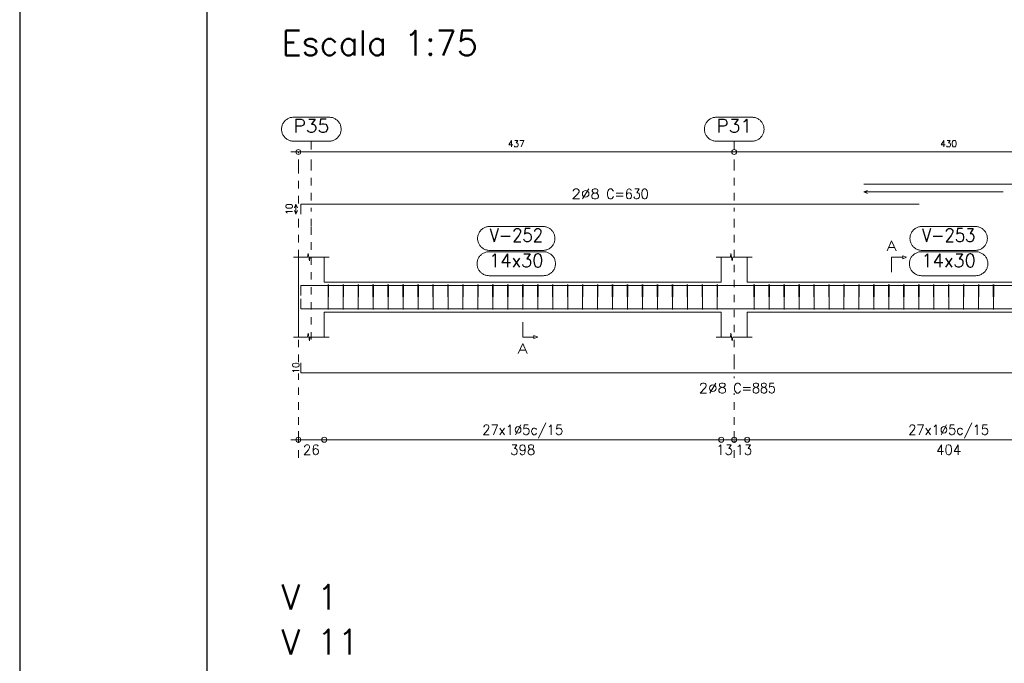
# Model space of a CAD drawing. Header units: millimetres. Extents: x -80 to 444, y 0 to 170.
# Tile 96 of 133: x 270 to 283, y 21 to 29. Entities that reach past the tile are written whole.
import ezdxf
from ezdxf.enums import TextEntityAlignment as Align

# ---------------------------------------------------------------- set-up
doc = ezdxf.new("R2010")
doc.units = ezdxf.units.MM
doc.linetypes.add('CYPE_PUNTO', pattern=[0.075, 0, -0.075])
for name, color, linetype, lineweight in [('ARM_COMPRIMENTOS', 3, 'Continuous', 0), ('ARM_DENTRO_VIGA', 4, 'Continuous', 15), ('ARM_ESTRIBOS', 3, 'Continuous', 0), ('ARM_TEXTOS', 3, 'Continuous', 0), ('COT_ARM', 3, 'Continuous', 0), ('COT_COTAS', 3, 'Continuous', 0), ('COT_EST', 3, 'Continuous', 0), ('COT_LIN_APOIOS', 2, 'CYPE_PUNTO', 0), ('COT_LIN_AUX_COTA', 2, 'CYPE_PUNTO', 0), ('MARCAS_PLANTA', 3, 'Continuous', 0), ('REF_NOME', 3, 'Continuous', 0), ('REF_REFERENCIA', 3, 'Continuous', 0), ('SEC_CONTORNOS', 2, 'Continuous', 9), ('TEXTO_REF_NOME', 3, 'Continuous', 0), ('TEXTO_REF_REFERENCIA', 3, 'Continuous', 0), ('TXT_COMP', 3, 'Continuous', 0), ('TXT_EST', 3, 'Continuous', 0)]:
    doc.layers.add(name, color=color, linetype=linetype, lineweight=lineweight)
doc.styles.add('CYPETXT', font='romans', dxfattribs={"height": 0.2})

msp = doc.modelspace()

# ---------------------------------------------------------------- linework, layer by layer
at = {"color": 2}
msp.add_lwpolyline([(270, 59.4), (270, 0), (354.1, 0), (354.1, 59.4)], close=True, dxfattribs=at)
at = {"color": 6}
msp.add_lwpolyline([(272.5, 58.4), (272.5, 1), (353.1, 1), (353.1, 58.4)], close=True, dxfattribs=at)
at = {"layer": 'ARM_COMPRIMENTOS'}
for p, q in [((273.692, 26.8145), (273.672, 26.7645)), ((273.692, 26.6812), (273.672, 26.7312)), ((273.692, 26.8145), (273.712, 26.7645)), ((273.692, 26.6812), (273.692, 26.8145)), ((273.692, 26.6812), (273.712, 26.7312))]:
    msp.add_line(p, q, dxfattribs=at)
at = {"layer": 'ARM_DENTRO_VIGA'}
for points in [[(281.2854, 27.0812), (293.4854, 27.0812)], [(273.7587, 26.6812), (273.7587, 26.8145), (282.0254, 26.8145)], [(273.7587, 25.5935), (273.7587, 25.7268), (282.0254, 25.7268)], [(281.2854, 25.7268), (293.4854, 25.7268)], [(273.7587, 25.5508), (273.7587, 25.4175), (285.4254, 25.4175)], [(273.7587, 24.6938), (273.7587, 24.5605), (285.4254, 24.5605)]]:
    msp.add_lwpolyline(points, dxfattribs=at)
at = {"layer": 'ARM_ESTRIBOS'}
for points in [[(274.1294, 25.7062), (274.1294, 25.7388), (274.126, 25.4055), (274.1227, 25.7388), (274.1227, 25.7188), (274.1227, 25.6862)], [(274.3294, 25.7062), (274.3294, 25.7388), (274.326, 25.4055), (274.3227, 25.7388), (274.3227, 25.7188), (274.3227, 25.6862)], [(274.5294, 25.7062), (274.5294, 25.7388), (274.526, 25.4055), (274.5227, 25.7388), (274.5227, 25.7188), (274.5227, 25.6862)], [(274.7294, 25.7062), (274.7294, 25.7388), (274.726, 25.4055), (274.7227, 25.7388), (274.7227, 25.7188), (274.7227, 25.6862)], [(274.9294, 25.7062), (274.9294, 25.7388), (274.926, 25.4055), (274.9227, 25.7388), (274.9227, 25.7188), (274.9227, 25.6862)], [(275.1294, 25.7062), (275.1294, 25.7388), (275.126, 25.4055), (275.1227, 25.7388), (275.1227, 25.7188), (275.1227, 25.6862)], [(275.3294, 25.7062), (275.3294, 25.7388), (275.326, 25.4055), (275.3227, 25.7388), (275.3227, 25.7188), (275.3227, 25.6862)], [(275.5294, 25.7062), (275.5294, 25.7388), (275.526, 25.4055), (275.5227, 25.7388), (275.5227, 25.7188), (275.5227, 25.6862)], [(275.7294, 25.7062), (275.7294, 25.7388), (275.726, 25.4055), (275.7227, 25.7388), (275.7227, 25.7188), (275.7227, 25.6862)], [(275.9294, 25.7062), (275.9294, 25.7388), (275.926, 25.4055), (275.9227, 25.7388), (275.9227, 25.7188), (275.9227, 25.6862)], [(276.1294, 25.7062), (276.1294, 25.7388), (276.126, 25.4055), (276.1227, 25.7388), (276.1227, 25.7188), (276.1227, 25.6862)], [(276.3294, 25.7062), (276.3294, 25.7388), (276.326, 25.4055), (276.3227, 25.7388), (276.3227, 25.7188), (276.3227, 25.6862)], [(276.5294, 25.7062), (276.5294, 25.7388), (276.526, 25.4055), (276.5227, 25.7388), (276.5227, 25.7188), (276.5227, 25.6862)], [(276.7294, 25.7062), (276.7294, 25.7388), (276.726, 25.4055), (276.7227, 25.7388), (276.7227, 25.7188), (276.7227, 25.6862)], [(276.9294, 25.7062), (276.9294, 25.7388), (276.926, 25.4055), (276.9227, 25.7388), (276.9227, 25.7188), (276.9227, 25.6862)], [(277.1294, 25.7062), (277.1294, 25.7388), (277.126, 25.4055), (277.1227, 25.7388), (277.1227, 25.7188), (277.1227, 25.6862)], [(277.3294, 25.7062), (277.3294, 25.7388), (277.326, 25.4055), (277.3227, 25.7388), (277.3227, 25.7188), (277.3227, 25.6862)], [(277.5294, 25.7062), (277.5294, 25.7388), (277.526, 25.4055), (277.5227, 25.7388), (277.5227, 25.7188), (277.5227, 25.6862)], [(277.7294, 25.7062), (277.7294, 25.7388), (277.726, 25.4055), (277.7227, 25.7388), (277.7227, 25.7188), (277.7227, 25.6862)], [(277.9294, 25.7062), (277.9294, 25.7388), (277.926, 25.4055), (277.9227, 25.7388), (277.9227, 25.7188), (277.9227, 25.6862)], [(278.1294, 25.7062), (278.1294, 25.7388), (278.126, 25.4055), (278.1227, 25.7388), (278.1227, 25.7188), (278.1227, 25.6862)], [(278.3294, 25.7062), (278.3294, 25.7388), (278.326, 25.4055), (278.3227, 25.7388), (278.3227, 25.7188), (278.3227, 25.6862)], [(278.5294, 25.7062), (278.5294, 25.7388), (278.526, 25.4055), (278.5227, 25.7388), (278.5227, 25.7188), (278.5227, 25.6862)], [(278.7294, 25.7062), (278.7294, 25.7388), (278.726, 25.4055), (278.7227, 25.7388), (278.7227, 25.7188), (278.7227, 25.6862)], [(278.9294, 25.7062), (278.9294, 25.7388), (278.926, 25.4055), (278.9227, 25.7388), (278.9227, 25.7188), (278.9227, 25.6862)], [(279.1294, 25.7062), (279.1294, 25.7388), (279.126, 25.4055), (279.1227, 25.7388), (279.1227, 25.7188), (279.1227, 25.6862)], [(279.3294, 25.7062), (279.3294, 25.7388), (279.326, 25.4055), (279.3227, 25.7388), (279.3227, 25.7188), (279.3227, 25.6862)], [(279.8227, 25.7062), (279.8227, 25.7388), (279.8194, 25.4055), (279.816, 25.7388), (279.816, 25.7188), (279.816, 25.6862)], [(280.0227, 25.7062), (280.0227, 25.7388), (280.0194, 25.4055), (280.016, 25.7388), (280.016, 25.7188), (280.016, 25.6862)], [(280.2227, 25.7062), (280.2227, 25.7388), (280.2194, 25.4055), (280.216, 25.7388), (280.216, 25.7188), (280.216, 25.6862)], [(280.4227, 25.7062), (280.4227, 25.7388), (280.4194, 25.4055), (280.416, 25.7388), (280.416, 25.7188), (280.416, 25.6862)], [(280.6227, 25.7062), (280.6227, 25.7388), (280.6194, 25.4055), (280.616, 25.7388), (280.616, 25.7188), (280.616, 25.6862)], [(280.8227, 25.7062), (280.8227, 25.7388), (280.8194, 25.4055), (280.816, 25.7388), (280.816, 25.7188), (280.816, 25.6862)], [(281.0227, 25.7062), (281.0227, 25.7388), (281.0194, 25.4055), (281.016, 25.7388), (281.016, 25.7188), (281.016, 25.6862)], [(281.2227, 25.7062), (281.2227, 25.7388), (281.2194, 25.4055), (281.216, 25.7388), (281.216, 25.7188), (281.216, 25.6862)], [(281.4227, 25.7062), (281.4227, 25.7388), (281.4194, 25.4055), (281.416, 25.7388), (281.416, 25.7188), (281.416, 25.6862)], [(281.6227, 25.7062), (281.6227, 25.7388), (281.6194, 25.4055), (281.616, 25.7388), (281.616, 25.7188), (281.616, 25.6862)], [(281.8227, 25.7062), (281.8227, 25.7388), (281.8194, 25.4055), (281.816, 25.7388), (281.816, 25.7188), (281.816, 25.6862)], [(282.0227, 25.7062), (282.0227, 25.7388), (282.0194, 25.4055), (282.016, 25.7388), (282.016, 25.7188), (282.016, 25.6862)], [(282.2227, 25.7062), (282.2227, 25.7388), (282.2194, 25.4055), (282.216, 25.7388), (282.216, 25.7188), (282.216, 25.6862)], [(282.4227, 25.7062), (282.4227, 25.7388), (282.4194, 25.4055), (282.416, 25.7388), (282.416, 25.7188), (282.416, 25.6862)], [(282.6227, 25.7062), (282.6227, 25.7388), (282.6194, 25.4055), (282.616, 25.7388), (282.616, 25.7188), (282.616, 25.6862)], [(282.8227, 25.7062), (282.8227, 25.7388), (282.8194, 25.4055), (282.816, 25.7388), (282.816, 25.7188), (282.816, 25.6862)], [(283.0227, 25.7062), (283.0227, 25.7388), (283.0194, 25.4055), (283.016, 25.7388), (283.016, 25.7188), (283.016, 25.6862)]]:
    msp.add_lwpolyline(points, dxfattribs=at)
at = {"layer": 'COT_ARM'}
for q in [(281.3354, 26.9978), (281.3354, 26.9578), (283.1484, 26.9778)]:
    msp.add_line((281.2854, 26.9778), q, dxfattribs=at)
at = {"layer": 'COT_COTAS'}
msp.add_lwpolyline([(273.6254, 27.5112), (279.552, 27.5112), (285.2854, 27.5112), (291.0187, 27.5112), (296.752, 27.5112), (302.4854, 27.5112), (308.2187, 27.5112), (313.952, 27.5112), (319.8787, 27.5112)], dxfattribs=at)
for centre in [(273.7254, 27.5112), (279.552, 27.5112)]:
    msp.add_circle(centre, 0.0333, dxfattribs=at)
at = {"layer": 'COT_EST'}
msp.add_lwpolyline([(273.6254, 23.6672), (274.072, 23.6672), (279.3787, 23.6672), (279.552, 23.6672), (279.7254, 23.6672), (285.112, 23.6672), (285.2854, 23.6672), (285.4587, 23.6672), (290.8454, 23.6672), (291.0187, 23.6672), (291.192, 23.6672), (296.5787, 23.6672), (296.752, 23.6672), (296.9254, 23.6672), (302.312, 23.6672)], dxfattribs=at)
for centre in [(273.7254, 23.6672), (274.072, 23.6672), (279.3787, 23.6672), (279.552, 23.6672), (279.7254, 23.6672)]:
    msp.add_circle(centre, 0.0333, dxfattribs=at)
at = {"layer": 'COT_LIN_APOIOS'}
for p, q in [((279.552, 24.4905), (279.552, 24.5105)), ((279.552, 23.4272), (279.552, 23.6505))]:
    msp.add_line(p, q, dxfattribs=at)
for points in [[(273.7254, 26.8245), (273.7254, 27.3112), (273.7254, 27.4945), (273.7254, 27.5112)], [(279.552, 26.8645), (279.552, 27.3112), (279.552, 27.4945)], [(279.552, 24.6105), (279.552, 24.7038), (279.552, 26.5162), (279.552, 26.7645)], [(273.7254, 24.7038), (273.7254, 26.5162), (273.7254, 26.6712)], [(273.7254, 23.4272), (273.7254, 23.6505), (273.7254, 23.6838), (273.7254, 23.8672), (273.7254, 24.5505)], [(279.552, 23.6838), (279.552, 23.8672), (279.552, 24.2905)]]:
    msp.add_lwpolyline(points, dxfattribs=at)
at = {"layer": 'COT_LIN_AUX_COTA'}
for p, q in [((273.8987, 27.5445), (273.8987, 27.6553)), ((279.552, 27.5445), (279.552, 27.6553))]:
    msp.add_line(p, q, dxfattribs=at)
for points in [[(273.8987, 26.8645), (273.8987, 27.3112), (273.8987, 27.4778)], [(273.8987, 25.0055), (273.8987, 26.5162), (273.8987, 26.7645)]]:
    msp.add_lwpolyline(points, dxfattribs=at)
at = {"layer": 'MARCAS_PLANTA'}
for points in [[(281.6554, 25.9055), (281.6554, 26.1055), (281.8054, 26.1055), (281.8054, 26.1255), (281.8554, 26.1055), (281.8054, 26.0855), (281.8054, 26.1055)], [(276.7254, 25.2388), (276.7254, 25.0388), (276.8754, 25.0388), (276.8754, 25.0588), (276.9254, 25.0388), (276.8754, 25.0188), (276.8754, 25.0388)]]:
    msp.add_lwpolyline(points, dxfattribs=at)
at = {"layer": 'REF_NOME'}
for points in [[(276.996, 26.5162), (277.0067, 26.5158), (277.0174, 26.5147), (277.0279, 26.513), (277.0383, 26.5105), (277.0485, 26.5073), (277.0585, 26.5035), (277.0682, 26.499), (277.0776, 26.4938), (277.0866, 26.4881), (277.0952, 26.4817), (277.1034, 26.4748), (277.1111, 26.4674), (277.1182, 26.4595), (277.1249, 26.4511), (277.1309, 26.4423), (277.1364, 26.4331), (277.1412, 26.4235), (277.1454, 26.4137), (277.1489, 26.4036), (277.1517, 26.3932), (277.1538, 26.3828), (277.1552, 26.3722), (277.156, 26.3615), (277.156, 26.3508), (277.1552, 26.3401), (277.1538, 26.3295), (277.1517, 26.3191), (277.1489, 26.3088), (277.1454, 26.2987), (277.1412, 26.2888), (277.1364, 26.2793), (277.1309, 26.2701), (277.1249, 26.2612), (277.1182, 26.2529), (277.1111, 26.2449), (277.1034, 26.2375), (277.0952, 26.2306), (277.0866, 26.2242), (277.0776, 26.2185), (277.0682, 26.2134), (277.0585, 26.2089), (277.0485, 26.205), (277.0383, 26.2018), (277.0279, 26.1994), (277.0174, 26.1976), (277.0067, 26.1965), (276.996, 26.1962), (276.2814, 26.1962), (276.2707, 26.1965), (276.2601, 26.1976), (276.2495, 26.1994), (276.2391, 26.2018), (276.2289, 26.205), (276.2189, 26.2089), (276.2092, 26.2134), (276.1998, 26.2185), (276.1908, 26.2242), (276.1822, 26.2306), (276.1741, 26.2375), (276.1664, 26.2449), (276.1592, 26.2529), (276.1526, 26.2612), (276.1465, 26.2701), (276.1411, 26.2793), (276.1362, 26.2888), (276.1321, 26.2987), (276.1286, 26.3088), (276.1257, 26.3191), (276.1236, 26.3295), (276.1222, 26.3401), (276.1215, 26.3508), (276.1215, 26.3615), (276.1222, 26.3722), (276.1236, 26.3828), (276.1257, 26.3932), (276.1286, 26.4036), (276.1321, 26.4137), (276.1362, 26.4235), (276.1411, 26.4331), (276.1465, 26.4423), (276.1526, 26.4511), (276.1592, 26.4595), (276.1664, 26.4674), (276.1741, 26.4748), (276.1822, 26.4817), (276.1908, 26.4881), (276.1998, 26.4938), (276.2092, 26.499), (276.2189, 26.5035), (276.2289, 26.5073), (276.2391, 26.5105), (276.2495, 26.513), (276.2601, 26.5147), (276.2707, 26.5158), (276.2814, 26.5162), (276.996, 26.5162)], [(282.776, 26.5162), (282.7867, 26.5158), (282.7974, 26.5147), (282.8079, 26.513), (282.8183, 26.5105), (282.8285, 26.5073), (282.8385, 26.5035), (282.8482, 26.499), (282.8576, 26.4938), (282.8666, 26.4881), (282.8752, 26.4817), (282.8834, 26.4748), (282.8911, 26.4674), (282.8982, 26.4595), (282.9049, 26.4511), (282.9109, 26.4423), (282.9164, 26.4331), (282.9212, 26.4235), (282.9254, 26.4137), (282.9289, 26.4036), (282.9317, 26.3932), (282.9338, 26.3828), (282.9352, 26.3722), (282.936, 26.3615), (282.936, 26.3508), (282.9352, 26.3401), (282.9338, 26.3295), (282.9317, 26.3191), (282.9289, 26.3088), (282.9254, 26.2987), (282.9212, 26.2888), (282.9164, 26.2793), (282.9109, 26.2701), (282.9049, 26.2612), (282.8982, 26.2529), (282.8911, 26.2449), (282.8834, 26.2375), (282.8752, 26.2306), (282.8666, 26.2242), (282.8576, 26.2185), (282.8482, 26.2134), (282.8385, 26.2089), (282.8285, 26.205), (282.8183, 26.2018), (282.8079, 26.1994), (282.7974, 26.1976), (282.7867, 26.1965), (282.776, 26.1962), (282.0614, 26.1962), (282.0507, 26.1965), (282.0401, 26.1976), (282.0295, 26.1994), (282.0191, 26.2018), (282.0089, 26.205), (281.9989, 26.2089), (281.9892, 26.2134), (281.9798, 26.2185), (281.9708, 26.2242), (281.9622, 26.2306), (281.9541, 26.2375), (281.9464, 26.2449), (281.9392, 26.2529), (281.9326, 26.2612), (281.9265, 26.2701), (281.9211, 26.2793), (281.9162, 26.2888), (281.9121, 26.2987), (281.9086, 26.3088), (281.9057, 26.3191), (281.9036, 26.3295), (281.9022, 26.3401), (281.9015, 26.3508), (281.9015, 26.3615), (281.9022, 26.3722), (281.9036, 26.3828), (281.9057, 26.3932), (281.9086, 26.4036), (281.9121, 26.4137), (281.9162, 26.4235), (281.9211, 26.4331), (281.9265, 26.4423), (281.9326, 26.4511), (281.9392, 26.4595), (281.9464, 26.4674), (281.9541, 26.4748), (281.9622, 26.4817), (281.9708, 26.4881), (281.9798, 26.4938), (281.9892, 26.499), (281.9989, 26.5035), (282.0089, 26.5073), (282.0191, 26.5105), (282.0295, 26.513), (282.0401, 26.5147), (282.0507, 26.5158), (282.0614, 26.5162), (282.776, 26.5162)], [(277.0027, 26.1788), (277.0134, 26.1785), (277.024, 26.1774), (277.0346, 26.1756), (277.045, 26.1731), (277.0552, 26.17), (277.0652, 26.1661), (277.0749, 26.1616), (277.0842, 26.1565), (277.0933, 26.1507), (277.1019, 26.1444), (277.11, 26.1375), (277.1177, 26.1301), (277.1249, 26.1221), (277.1315, 26.1137), (277.1376, 26.1049), (277.143, 26.0957), (277.1478, 26.0862), (277.152, 26.0763), (277.1555, 26.0662), (277.1584, 26.0559), (277.1605, 26.0454), (277.1619, 26.0348), (277.1626, 26.0242), (277.1626, 26.0135), (277.1619, 26.0028), (277.1605, 25.9922), (277.1584, 25.9817), (277.1555, 25.9714), (277.152, 25.9613), (277.1478, 25.9515), (277.143, 25.9419), (277.1376, 25.9327), (277.1315, 25.9239), (277.1249, 25.9155), (277.1177, 25.9076), (277.11, 25.9002), (277.1019, 25.8933), (277.0933, 25.8869), (277.0842, 25.8812), (277.0749, 25.876), (277.0652, 25.8715), (277.0552, 25.8677), (277.045, 25.8645), (277.0346, 25.862), (277.024, 25.8603), (277.0134, 25.8592), (277.0027, 25.8588), (276.2747, 25.8588), (276.264, 25.8592), (276.2534, 25.8603), (276.2428, 25.862), (276.2324, 25.8645), (276.2222, 25.8677), (276.2122, 25.8715), (276.2025, 25.876), (276.1932, 25.8812), (276.1842, 25.8869), (276.1756, 25.8933), (276.1674, 25.9002), (276.1597, 25.9076), (276.1525, 25.9155), (276.1459, 25.9239), (276.1398, 25.9327), (276.1344, 25.9419), (276.1296, 25.9515), (276.1254, 25.9613), (276.1219, 25.9714), (276.1191, 25.9817), (276.1169, 25.9922), (276.1155, 26.0028), (276.1148, 26.0135), (276.1148, 26.0242), (276.1155, 26.0348), (276.1169, 26.0454), (276.1191, 26.0559), (276.1219, 26.0662), (276.1254, 26.0763), (276.1296, 26.0862), (276.1344, 26.0957), (276.1398, 26.1049), (276.1459, 26.1137), (276.1525, 26.1221), (276.1597, 26.1301), (276.1674, 26.1375), (276.1756, 26.1444), (276.1842, 26.1507), (276.1932, 26.1565), (276.2025, 26.1616), (276.2122, 26.1661), (276.2222, 26.17), (276.2324, 26.1731), (276.2428, 26.1756), (276.2534, 26.1774), (276.264, 26.1785), (276.2747, 26.1788), (277.0027, 26.1788)], [(282.7827, 26.1788), (282.7934, 26.1785), (282.804, 26.1774), (282.8146, 26.1756), (282.825, 26.1731), (282.8352, 26.17), (282.8452, 26.1661), (282.8549, 26.1616), (282.8642, 26.1565), (282.8733, 26.1507), (282.8819, 26.1444), (282.89, 26.1375), (282.8977, 26.1301), (282.9049, 26.1221), (282.9115, 26.1137), (282.9176, 26.1049), (282.923, 26.0957), (282.9278, 26.0862), (282.932, 26.0763), (282.9355, 26.0662), (282.9384, 26.0559), (282.9405, 26.0454), (282.9419, 26.0348), (282.9426, 26.0242), (282.9426, 26.0135), (282.9419, 26.0028), (282.9405, 25.9922), (282.9384, 25.9817), (282.9355, 25.9714), (282.932, 25.9613), (282.9278, 25.9515), (282.923, 25.9419), (282.9176, 25.9327), (282.9115, 25.9239), (282.9049, 25.9155), (282.8977, 25.9076), (282.89, 25.9002), (282.8819, 25.8933), (282.8733, 25.8869), (282.8642, 25.8812), (282.8549, 25.876), (282.8452, 25.8715), (282.8352, 25.8677), (282.825, 25.8645), (282.8146, 25.862), (282.804, 25.8603), (282.7934, 25.8592), (282.7827, 25.8588), (282.0547, 25.8588), (282.044, 25.8592), (282.0334, 25.8603), (282.0228, 25.862), (282.0124, 25.8645), (282.0022, 25.8677), (281.9922, 25.8715), (281.9825, 25.876), (281.9732, 25.8812), (281.9642, 25.8869), (281.9556, 25.8933), (281.9474, 25.9002), (281.9397, 25.9076), (281.9325, 25.9155), (281.9259, 25.9239), (281.9198, 25.9327), (281.9144, 25.9419), (281.9096, 25.9515), (281.9054, 25.9613), (281.9019, 25.9714), (281.8991, 25.9817), (281.8969, 25.9922), (281.8955, 26.0028), (281.8948, 26.0135), (281.8948, 26.0242), (281.8955, 26.0348), (281.8969, 26.0454), (281.8991, 26.0559), (281.9019, 26.0662), (281.9054, 26.0763), (281.9096, 26.0862), (281.9144, 26.0957), (281.9198, 26.1049), (281.9259, 26.1137), (281.9325, 26.1221), (281.9397, 26.1301), (281.9474, 26.1375), (281.9556, 26.1444), (281.9642, 26.1507), (281.9732, 26.1565), (281.9825, 26.1616), (281.9922, 26.1661), (282.0022, 26.17), (282.0124, 26.1731), (282.0228, 26.1756), (282.0334, 26.1774), (282.044, 26.1785), (282.0547, 26.1788), (282.7827, 26.1788)]]:
    msp.add_lwpolyline(points, close=True, dxfattribs=at)
at = {"layer": 'REF_REFERENCIA'}
for points in [[(274.1374, 27.9753), (274.1481, 27.9749), (274.1587, 27.9739), (274.1692, 27.9721), (274.1796, 27.9696), (274.1899, 27.9664), (274.1998, 27.9626), (274.2095, 27.9581), (274.2189, 27.9529), (274.2279, 27.9472), (274.2365, 27.9408), (274.2447, 27.9339), (274.2524, 27.9265), (274.2596, 27.9186), (274.2662, 27.9102), (274.2722, 27.9014), (274.2777, 27.8922), (274.2825, 27.8826), (274.2867, 27.8728), (274.2902, 27.8627), (274.293, 27.8524), (274.2951, 27.8419), (274.2966, 27.8313), (274.2973, 27.8206), (274.2973, 27.8099), (274.2966, 27.7993), (274.2951, 27.7887), (274.293, 27.7782), (274.2902, 27.7679), (274.2867, 27.7578), (274.2825, 27.7479), (274.2777, 27.7384), (274.2722, 27.7292), (274.2662, 27.7204), (274.2596, 27.712), (274.2524, 27.704), (274.2447, 27.6966), (274.2365, 27.6897), (274.2279, 27.6834), (274.2189, 27.6776), (274.2095, 27.6725), (274.1998, 27.668), (274.1899, 27.6641), (274.1796, 27.661), (274.1692, 27.6585), (274.1587, 27.6567), (274.1481, 27.6556), (274.1374, 27.6553), (273.66, 27.6553), (273.6494, 27.6556), (273.6387, 27.6567), (273.6282, 27.6585), (273.6178, 27.661), (273.6076, 27.6641), (273.5976, 27.668), (273.5879, 27.6725), (273.5785, 27.6776), (273.5695, 27.6834), (273.5609, 27.6897), (273.5527, 27.6966), (273.545, 27.704), (273.5379, 27.712), (273.5312, 27.7204), (273.5252, 27.7292), (273.5197, 27.7384), (273.5149, 27.7479), (273.5107, 27.7578), (273.5072, 27.7679), (273.5044, 27.7782), (273.5023, 27.7887), (273.5008, 27.7993), (273.5001, 27.8099), (273.5001, 27.8206), (273.5008, 27.8313), (273.5023, 27.8419), (273.5044, 27.8524), (273.5072, 27.8627), (273.5107, 27.8728), (273.5149, 27.8826), (273.5197, 27.8922), (273.5252, 27.9014), (273.5312, 27.9102), (273.5379, 27.9186), (273.545, 27.9265), (273.5527, 27.9339), (273.5609, 27.9408), (273.5695, 27.9472), (273.5785, 27.9529), (273.5879, 27.9581), (273.5976, 27.9626), (273.6076, 27.9664), (273.6178, 27.9696), (273.6282, 27.9721), (273.6387, 27.9739), (273.6494, 27.9749), (273.66, 27.9753), (274.1374, 27.9753)], [(279.7907, 27.9753), (279.8014, 27.9749), (279.812, 27.9739), (279.8226, 27.9721), (279.833, 27.9696), (279.8432, 27.9664), (279.8532, 27.9626), (279.8629, 27.9581), (279.8722, 27.9529), (279.8813, 27.9472), (279.8899, 27.9408), (279.898, 27.9339), (279.9057, 27.9265), (279.9129, 27.9186), (279.9195, 27.9102), (279.9256, 27.9014), (279.931, 27.8922), (279.9358, 27.8826), (279.94, 27.8728), (279.9435, 27.8627), (279.9464, 27.8524), (279.9485, 27.8419), (279.9499, 27.8313), (279.9506, 27.8206), (279.9506, 27.8099), (279.9499, 27.7993), (279.9485, 27.7887), (279.9464, 27.7782), (279.9435, 27.7679), (279.94, 27.7578), (279.9358, 27.7479), (279.931, 27.7384), (279.9256, 27.7292), (279.9195, 27.7204), (279.9129, 27.712), (279.9057, 27.704), (279.898, 27.6966), (279.8899, 27.6897), (279.8813, 27.6834), (279.8722, 27.6776), (279.8629, 27.6725), (279.8532, 27.668), (279.8432, 27.6641), (279.833, 27.661), (279.8226, 27.6585), (279.812, 27.6567), (279.8014, 27.6556), (279.7907, 27.6553), (279.3134, 27.6553), (279.3027, 27.6556), (279.2921, 27.6567), (279.2815, 27.6585), (279.2711, 27.661), (279.2609, 27.6641), (279.2509, 27.668), (279.2412, 27.6725), (279.2318, 27.6776), (279.2228, 27.6834), (279.2142, 27.6897), (279.2061, 27.6966), (279.1984, 27.704), (279.1912, 27.712), (279.1846, 27.7204), (279.1785, 27.7292), (279.1731, 27.7384), (279.1682, 27.7479), (279.1641, 27.7578), (279.1606, 27.7679), (279.1577, 27.7782), (279.1556, 27.7887), (279.1542, 27.7993), (279.1535, 27.8099), (279.1535, 27.8206), (279.1542, 27.8313), (279.1556, 27.8419), (279.1577, 27.8524), (279.1606, 27.8627), (279.1641, 27.8728), (279.1682, 27.8826), (279.1731, 27.8922), (279.1785, 27.9014), (279.1846, 27.9102), (279.1912, 27.9186), (279.1984, 27.9265), (279.2061, 27.9339), (279.2142, 27.9408), (279.2228, 27.9472), (279.2318, 27.9529), (279.2412, 27.9581), (279.2509, 27.9626), (279.2609, 27.9664), (279.2711, 27.9696), (279.2815, 27.9721), (279.2921, 27.9739), (279.3027, 27.9749), (279.3134, 27.9753), (279.7907, 27.9753)]]:
    msp.add_lwpolyline(points, close=True, dxfattribs=at)
at = {"layer": 'SEC_CONTORNOS'}
for p, q in [((273.7254, 25.7722), (273.7254, 26.1055)), ((274.072, 25.7722), (274.072, 26.1055)), ((279.3787, 25.7722), (279.3787, 26.1055)), ((279.7254, 25.7722), (279.7254, 26.1055)), ((273.7254, 25.3722), (273.7254, 25.7722)), ((274.072, 25.7722), (279.3787, 25.7722)), ((279.7254, 25.7722), (285.112, 25.7722)), ((274.072, 25.3722), (279.3787, 25.3722)), ((274.072, 25.0388), (274.072, 25.3722)), ((279.3787, 25.0388), (279.3787, 25.3722)), ((279.7254, 25.3722), (285.112, 25.3722)), ((279.7254, 25.0388), (279.7254, 25.3722))]:
    msp.add_line(p, q, dxfattribs=at)
for points in [[(273.6587, 26.1055), (273.8474, 26.1055), (273.8557, 26.1555), (273.8724, 26.0555), (273.8807, 26.1055), (274.1387, 26.1055)], [(279.312, 26.1055), (279.5007, 26.1055), (279.509, 26.1555), (279.5257, 26.0555), (279.534, 26.1055), (279.792, 26.1055)], [(273.7254, 25.0388), (273.7254, 25.3722), (273.7254, 25.7722)], [(273.6587, 25.0388), (273.8474, 25.0388), (273.8557, 25.0888), (273.8724, 24.9888), (273.8807, 25.0388), (274.1387, 25.0388)], [(279.312, 25.0388), (279.5007, 25.0388), (279.509, 25.0888), (279.5257, 24.9888), (279.534, 25.0388), (279.792, 25.0388)]]:
    msp.add_lwpolyline(points, dxfattribs=at)

# ---------------------------------------------------------------- texts
at = {"layer": 'ARM_COMPRIMENTOS', "style": 'CYPETXT', "width": 0.953514}
for p, p2 in [((273.6476, 26.6732), (273.6476, 26.8225)), ((273.7365, 24.5525), (273.7365, 24.7018))]:
    msp.add_text('10', height=0.08889, rotation=90, dxfattribs=at).set_placement(p, p2, align=Align.FIT)
at = {"layer": 'ARM_TEXTOS', "style": 'CYPETXT', "width": 1.06875}
for p, p2 in [((277.376, 26.8845), (277.756, 26.8845)), ((279.076, 24.2905), (279.456, 24.2905))]:
    msp.add_text('2%%c8', height=0.13333, dxfattribs=at).set_placement(p, p2, align=Align.FIT)
at = {"layer": 'COT_COTAS', "style": 'CYPETXT', "width": 0.928421}
for s, p, p2 in [('437', (276.5267, 27.5778), (276.7507, 27.5778)), ('430', (282.3067, 27.5778), (282.5307, 27.5778))]:
    msp.add_text(s, height=0.08889, dxfattribs=at).set_placement(p, p2, align=Align.FIT)
at = {"layer": 'COT_EST', "style": 'CYPETXT'}
for s, width, p, p2 in [('26', 0.953514, (273.7867, 23.4672), (274.0107, 23.4672)), ('398', 0.928421, (276.5574, 23.4672), (276.8934, 23.4672)), ('13', 0.953514, (279.3114, 23.4672), (279.5354, 23.4672)), ('13', 0.953514, (279.5687, 23.4672), (279.7927, 23.4672)), ('404', 0.912414, (282.2507, 23.4672), (282.5867, 23.4672))]:
    msp.add_text(s, height=0.13333, dxfattribs=dict(at, width=width)).set_placement(p, p2, align=Align.FIT)
at = {"layer": 'MARCAS_PLANTA', "style": 'CYPETXT', "width": 1.241471}
for p, p2 in [((281.5884, 26.1922), (281.7224, 26.1922)), ((276.6584, 24.8188), (276.7924, 24.8188))]:
    msp.add_text('A', height=0.1333, dxfattribs=at).set_placement(p, p2, align=Align.FIT)
at = {"layer": 'TEXTO_REF_NOME', "style": 'CYPETXT'}
for s, height, width, p, p2 in [('Escala 1:75', 0.333333, 0.879654, (273.5, 28.8), (276.125, 28.8)), ('V-252', 0.17778, 0.835842, (276.2814, 26.3117), (276.996, 26.3117)), ('V-253', 0.17778, 0.835842, (282.0614, 26.3117), (282.776, 26.3117)), ('14x30', 0.17778, 0.91484, (276.2747, 25.9744), (277.0027, 25.9744)), ('14x30', 0.17778, 0.91484, (282.0547, 25.9744), (282.7827, 25.9744)), ('V 1', 0.33333, 0.9513, (273.5, 21.4), (274.255, 21.4)), ('V 11', 0.33333, 0.9315, (273.5, 20.8), (274.535, 20.8))]:
    msp.add_text(s, height=height, dxfattribs=dict(at, width=width)).set_placement(p, p2, align=Align.FIT)
at = {"layer": 'TEXTO_REF_REFERENCIA', "style": 'CYPETXT'}
for s, width, p, p2 in [('P35', 0.972155, (273.66, 27.7708), (274.1374, 27.7708)), ('P31', 1.084327, (279.3134, 27.7708), (279.7907, 27.7708))]:
    msp.add_text(s, height=0.17778, dxfattribs=dict(at, width=width)).set_placement(p, p2, align=Align.FIT)
at = {"layer": 'TXT_COMP', "style": 'CYPETXT', "width": 0.82152}
for s, p, p2 in [(' C=630', (277.756, 26.8845), (278.408, 26.8845)), (' C=885', (279.456, 24.2905), (280.108, 24.2905))]:
    msp.add_text(s, height=0.13333, dxfattribs=at).set_placement(p, p2, align=Align.FIT)
at = {"layer": 'TXT_EST', "style": 'CYPETXT', "width": 0.882979}
for p, p2 in [((276.1844, 23.7338), (277.2664, 23.7338)), ((281.8777, 23.7338), (282.9597, 23.7338))]:
    msp.add_text('27x1%%c5c/15', height=0.133333, dxfattribs=at).set_placement(p, p2, align=Align.FIT)

doc.saveas('drawing.dxf')
